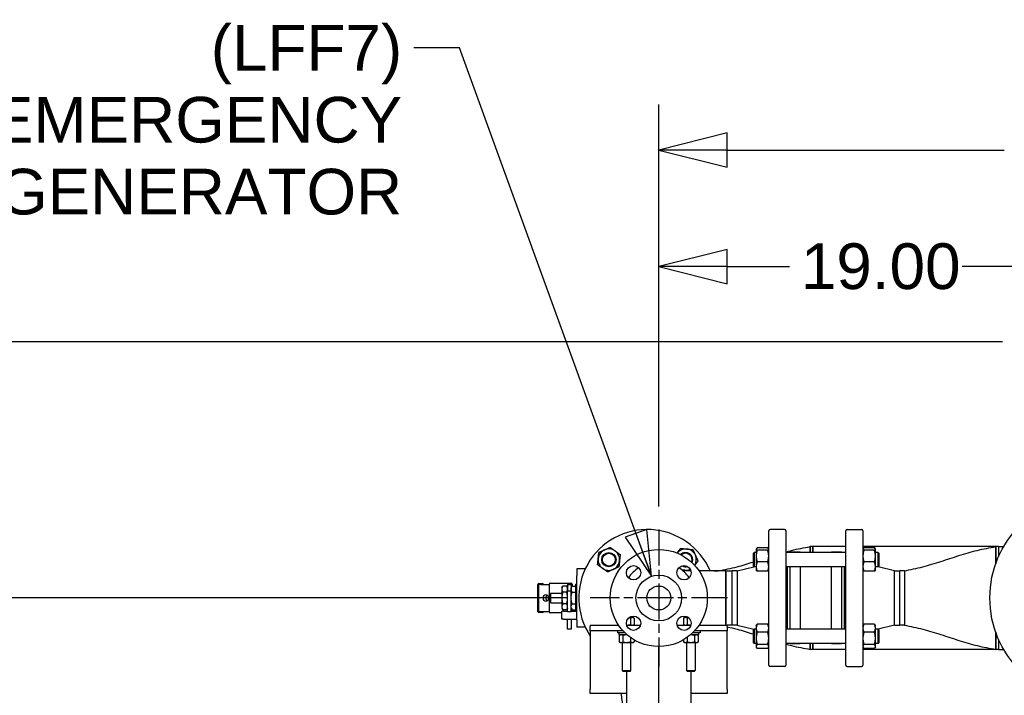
# Model space of a CAD drawing. Header units: inches. Extents: x 4 to 540, y 12 to 340.
# Tile 113 of 122: x 416 to 459, y 147 to 177. Entities that reach past the tile are written whole.
import ezdxf

# ---------------------------------------------------------------- set-up
doc = ezdxf.new("R2010")
doc.units = ezdxf.units.IN
doc.header["$LTSCALE"] = 16
doc.header["$MEASUREMENT"] = 0
doc.linetypes.add('CHAIN', pattern=[0.7087, 0.4724, -0.0591, 0.1181, -0.0591])
doc.layers.get('0').update_dxf_attribs({"lineweight": 25})
doc.layers.get('DEFPOINTS').update_dxf_attribs({"lineweight": 25})
doc.layers.add('Center Mark(ANSI)', color=7, linetype='Continuous', lineweight=25)
doc.layers.add('DIMEN', color=7, linetype='Continuous', lineweight=25)
doc.styles.get("Standard").update_dxf_attribs({"font": 'arial.ttf'})
doc.dimstyles.new('DEFAULT-ANSI', dxfattribs={"dimscale": 16, "dimtxt": 0.125, "dimasz": 0.1875, "dimexe": 0.125, "dimexo": 0.0625, "dimgap": 0.031496, "dimtad": 0, "dimtih": 1, "dimtoh": 1, "dimrnd": 1e-08, "dimzin": 4, "dimdsep": 46, "dimtxsty": 'Standard', "dimblk": 'Filled-1', "dimcen": 0.09, "dimdle": 0.393701, "dimclrd": 256, "dimclre": 256, "dimclrt": 256, "dimadec": 0, "dimazin": 1, "dimtfac": 1.504, "dimtofl": 0, "dimtmove": 0, "dimatfit": 3, "dimldrblk": 'Filled-1', "dimfxl": 1, "dimtolj": 1, "dimtzin": 4, "dimlwd": 25, "dimlwe": 25, "dimarcsym": 0})
doc.dimstyles.new('DEFAULT-ANSI$7', dxfattribs={"dimscale": 16, "dimtxt": 0.125, "dimasz": 0.125, "dimexe": 0.125, "dimexo": 0.0625, "dimgap": 0.031496, "dimtad": 0, "dimtih": 1, "dimtoh": 1, "dimrnd": 1e-08, "dimzin": 4, "dimdsep": 46, "dimtxsty": 'Standard', "dimblk": 'Filled-1', "dimcen": 0.09, "dimdle": 0.393701, "dimclrd": 256, "dimclre": 256, "dimclrt": 256, "dimadec": 0, "dimazin": 1, "dimtfac": 1.504, "dimtofl": 0, "dimtmove": 0, "dimatfit": 3, "dimldrblk": 'Filled-1', "dimfxl": 1, "dimtolj": 1, "dimtzin": 4, "dimlwd": 25, "dimlwe": 25, "dimarcsym": 0})

# ---------------------------------------------------------------- blocks, each defined once
blk = doc.blocks.new('Filled-1')
at = {"color": 0}
for p, q in [((0, 0), (-1, 0.25)), ((-1, 0.25), (-1, -0.25)), ((-1, 0), (0, 0)), ((-1, -0.25), (0, 0))]:
    blk.add_line(p, q, dxfattribs=at)
at = {"color": 0, "flags": 128}
blk.add_lwpolyline([(-1, -0.25), (0, 0), (-1, 0.25), (-1, -0.25)], dxfattribs=at)
at = {"color": 0}
blk.add_solid([(-1, -0.25), (0, 0), (-1, 0.25), (-1, -0.25)], dxfattribs=at)
blk = doc.blocks.new('*D42')
at = {"layer": 'DEFPOINTS', "color": 0, "linetype": 'Continuous'}
for p in [(463.057, 166.149), (444.062, 154.644), (463.057, 153.641)]:
    blk.add_point(p, dxfattribs=at)
at = {"layer": 'DIMEN', "linetype": 'Continuous', "lineweight": 25}
for p, q in [((444.062, 155.644), (444.062, 168.149)), ((463.057, 154.641), (463.057, 168.149)), ((447.062, 166.149), (449.778, 166.149)), ((460.057, 166.149), (457.34, 166.149))]:
    blk.add_line(p, q, dxfattribs=at)
at = {"layer": 'DIMEN', "linetype": 'Continuous', "lineweight": 25, "xscale": 3, "yscale": 3, "zscale": 3, "rotation": 180}
blk.add_blockref('Filled-1', (444.062, 166.149), dxfattribs=at)
at = {"layer": 'DIMEN', "linetype": 'Continuous', "lineweight": 25, "xscale": 3, "yscale": 3, "zscale": 3}
blk.add_blockref('Filled-1', (463.057, 166.149), dxfattribs=at)
at = {"layer": 'DIMEN', "linetype": 'Continuous', "lineweight": 25, "insert": (450.282, 167.17), "char_height": 2, "attachment_point": 1}
blk.add_mtext('\\A1;19.00', dxfattribs=at)
blk = doc.blocks.new('*D43')
at = {"layer": 'DEFPOINTS', "color": 0, "linetype": 'Continuous'}
for p in [(482.052, 171.253), (444.062, 154.644), (482.052, 154.644)]:
    blk.add_point(p, dxfattribs=at)
at = {"layer": 'DIMEN', "linetype": 'Continuous', "lineweight": 25}
for p, q in [((444.062, 155.644), (444.062, 173.253)), ((482.052, 155.644), (482.052, 173.253)), ((447.062, 171.253), (459.177, 171.253)), ((479.052, 171.253), (466.936, 171.253))]:
    blk.add_line(p, q, dxfattribs=at)
at = {"layer": 'DIMEN', "linetype": 'Continuous', "lineweight": 25, "xscale": 3, "yscale": 3, "zscale": 3, "rotation": 180}
blk.add_blockref('Filled-1', (444.062, 171.253), dxfattribs=at)
at = {"layer": 'DIMEN', "linetype": 'Continuous', "lineweight": 25, "xscale": 3, "yscale": 3, "zscale": 3}
blk.add_blockref('Filled-1', (482.052, 171.253), dxfattribs=at)
at = {"layer": 'DIMEN', "linetype": 'Continuous', "lineweight": 25, "insert": (459.681, 172.275), "char_height": 2, "attachment_point": 1}
blk.add_mtext('\\A1;37.99', dxfattribs=at)
blk = doc.blocks.new('*D45')
at = {"layer": 'DEFPOINTS', "color": 0, "linetype": 'Continuous'}
for p in [(402.182, 151.641), (441.058, 151.641), (416.557, 102.719)]:
    blk.add_point(p, dxfattribs=at)
at = {"layer": 'DIMEN', "linetype": 'Continuous', "lineweight": 25}
for p, q in [((440.058, 151.641), (400.182, 151.641)), ((402.182, 148.641), (402.182, 128.705)), ((402.182, 105.719), (402.182, 125.655)), ((415.557, 102.719), (400.182, 102.719))]:
    blk.add_line(p, q, dxfattribs=at)
at = {"layer": 'DIMEN', "linetype": 'Continuous', "lineweight": 25, "xscale": 3, "yscale": 3, "zscale": 3}
for p, rotation in [((402.182, 151.641), 90), ((402.182, 102.719), 270)]:
    blk.add_blockref('Filled-1', p, dxfattribs=dict(at, rotation=rotation))
at = {"layer": 'DIMEN', "linetype": 'Continuous', "lineweight": 25, "insert": (398.778, 128.201), "char_height": 2, "attachment_point": 1}
blk.add_mtext('\\A1;48.92', dxfattribs=at)
blk = doc.blocks.new('*D46')
at = {"layer": 'DEFPOINTS', "color": 0, "linetype": 'Continuous'}
for p in [(396.84, 162.854), (460.102, 162.854), (416.557, 102.719)]:
    blk.add_point(p, dxfattribs=at)
at = {"layer": 'DIMEN', "linetype": 'Continuous', "lineweight": 25}
for p, q in [((459.102, 162.854), (394.84, 162.854)), ((396.84, 159.854), (396.84, 134.311)), ((396.84, 105.719), (396.84, 131.261)), ((415.557, 102.719), (394.84, 102.719))]:
    blk.add_line(p, q, dxfattribs=at)
at = {"layer": 'DIMEN', "linetype": 'Continuous', "lineweight": 25, "xscale": 3, "yscale": 3, "zscale": 3}
for p, rotation in [((396.84, 162.854), 90), ((396.84, 102.719), 270)]:
    blk.add_blockref('Filled-1', p, dxfattribs=dict(at, rotation=rotation))
at = {"layer": 'DIMEN', "linetype": 'Continuous', "lineweight": 25, "insert": (393.464, 133.807), "char_height": 2, "attachment_point": 1}
blk.add_mtext('\\A1;60.14', dxfattribs=at)

msp = doc.modelspace()

# ---------------------------------------------------------------- linework, layer by layer
for p, q in [((448.874, 148.704), (448.874, 154.579)), ((449.562, 154.641), (448.937, 154.641)), ((449.624, 154.579), (449.624, 148.704)), ((452.249, 148.704), (452.249, 154.579)), ((452.312, 154.641), (452.937, 154.641)), ((452.999, 154.579), (452.999, 148.704)), ((450.682, 153.891), (450.682, 153.633)), ((450.682, 153.633), (450.682, 153.891)), ((450.807, 153.891), (450.682, 153.891)), ((450.807, 153.633), (450.807, 153.891)), ((452.249, 153.891), (450.807, 153.891)), ((450.807, 153.891), (450.807, 153.633)), ((458.812, 153.891), (452.999, 153.891)), ((458.812, 153.891), (458.812, 153.134)), ((458.812, 153.134), (458.812, 153.891)), ((458.937, 153.891), (458.812, 153.891)), ((458.937, 153.891), (458.937, 153.451)), ((458.937, 153.891), (459.16, 153.891)), ((458.937, 153.891), (458.937, 153.451)), ((448.202, 153.602), (448.233, 153.633)), ((448.202, 153.039), (448.202, 153.602)), ((448.233, 153.633), (448.233, 153.008)), ((448.327, 153.633), (448.233, 153.633)), ((448.327, 153.789), (448.332, 153.797)), ((448.327, 153.789), (448.327, 153.781)), ((448.327, 153.781), (448.327, 153.477)), ((448.327, 153.477), (448.327, 153.016)), ((448.832, 153.831), (448.369, 153.831)), ((448.832, 153.732), (448.369, 153.732)), ((448.874, 153.789), (448.87, 153.797)), ((452.249, 153.633), (449.624, 153.633)), ((449.812, 153.633), (449.812, 153.641)), ((450.249, 153.641), (449.812, 153.641)), ((450.249, 153.641), (450.249, 153.633)), ((451.624, 153.633), (451.624, 153.641)), ((452.062, 153.641), (451.624, 153.641)), ((452.062, 153.641), (452.062, 153.633)), ((452.999, 153.789), (453.004, 153.797)), ((453.004, 153.797), (453.016, 153.818)), ((453.504, 153.853), (453.041, 153.853)), ((453.504, 153.831), (453.041, 153.831)), ((453.504, 153.732), (453.041, 153.732)), ((453.541, 153.797), (453.529, 153.818)), ((453.546, 153.789), (453.541, 153.797)), ((453.546, 153.781), (453.546, 153.789)), ((453.546, 153.477), (453.546, 153.781)), ((453.671, 153.633), (453.546, 153.633)), ((453.546, 153.016), (453.546, 153.477)), ((453.671, 153.008), (453.671, 153.633)), ((453.702, 153.602), (453.671, 153.633)), ((453.702, 153.602), (453.702, 153.039)), ((448.202, 153.039), (448.233, 153.008)), ((448.832, 153.222), (448.369, 153.222)), ((453.504, 153.222), (453.041, 153.222)), ((453.702, 153.039), (453.671, 153.008)), ((440.479, 152.925), (440.479, 152.611)), ((440.845, 152.925), (440.479, 152.925)), ((440.479, 150.671), (440.479, 152.611)), ((445.468, 152.829), (445.125, 152.829)), ((446.991, 152.829), (445.824, 152.829)), ((446.486, 152.829), (446.682, 152.831)), ((446.682, 152.831), (446.682, 152.829)), ((446.682, 152.831), (446.682, 152.829)), ((446.991, 152.829), (447.258, 152.831)), ((447.258, 152.831), (447.258, 150.451)), ((447.499, 152.831), (447.258, 152.831)), ((447.258, 152.831), (447.258, 150.451)), ((447.499, 152.831), (448.229, 153.012)), ((447.499, 152.831), (447.499, 150.451)), ((448.327, 153.008), (448.233, 153.008)), ((448.327, 153.016), (448.327, 152.852)), ((448.327, 152.852), (448.332, 152.844)), ((448.832, 152.81), (448.369, 152.81)), ((448.874, 152.852), (448.87, 152.844)), ((452.249, 153.008), (449.624, 153.008)), ((449.687, 153.008), (449.687, 150.274)), ((449.812, 150.274), (449.812, 153.008)), ((450.249, 153.008), (450.249, 150.274)), ((451.624, 150.274), (451.624, 153.008)), ((452.062, 153.008), (452.062, 150.274)), ((452.187, 150.274), (452.187, 153.008)), ((452.999, 152.852), (453.004, 152.844)), ((453.504, 152.81), (453.041, 152.81)), ((453.546, 152.852), (453.541, 152.844)), ((453.546, 152.852), (453.546, 153.016)), ((453.671, 153.008), (453.546, 153.008)), ((454.374, 152.831), (453.661, 153.008)), ((454.374, 150.451), (454.374, 152.831)), ((454.374, 152.831), (454.616, 152.831)), ((454.616, 150.451), (454.616, 152.831)), ((454.616, 150.451), (454.616, 152.831)), ((454.812, 152.831), (454.616, 152.831)), ((454.812, 152.831), (454.812, 150.451)), ((454.812, 152.831), (454.812, 150.451)), ((438.76, 151.05), (438.76, 152.232)), ((438.81, 152.282), (438.966, 152.282)), ((438.905, 152.232), (438.81, 152.232)), ((438.81, 151.05), (438.81, 152.232)), ((438.905, 152.232), (439.267, 152.232)), ((439.267, 152.247), (439.267, 151.035)), ((439.312, 152.292), (440.027, 152.292)), ((439.817, 152.091), (439.858, 152.161)), ((440.03, 152.161), (439.858, 152.161)), ((440.027, 152.292), (440.223, 152.292)), ((440.07, 152.091), (440.03, 152.161)), ((440.07, 152.232), (440.07, 151.94)), ((440.07, 152.232), (440.226, 152.232)), ((440.226, 152.232), (440.226, 151.94)), ((440.226, 152.091), (440.266, 152.161)), ((440.266, 152.161), (440.419, 152.161)), ((440.268, 152.247), (440.268, 152.161)), ((440.419, 152.241), (440.419, 151.048)), ((440.419, 152.241), (440.479, 152.241)), ((439.299, 151.822), (439.299, 151.46)), ((439.329, 151.852), (439.817, 151.852)), ((439.329, 151.43), (439.329, 151.852)), ((439.817, 152.091), (439.817, 152.031)), ((439.817, 152.031), (439.817, 151.641)), ((440.03, 151.901), (439.858, 151.901)), ((440.07, 151.055), (440.07, 151.94)), ((440.226, 151.94), (440.07, 151.94)), ((440.226, 151.055), (440.226, 151.94)), ((440.266, 151.901), (440.419, 151.901)), ((439.329, 151.43), (439.817, 151.43)), ((439.817, 151.641), (439.817, 151.251)), ((440.03, 151.381), (439.858, 151.381)), ((440.266, 151.381), (440.419, 151.381)), ((438.81, 151.05), (438.905, 151.05)), ((438.966, 151), (438.81, 151)), ((438.905, 151.05), (439.267, 151.05)), ((439.817, 150.99), (439.312, 150.99)), ((439.817, 151.251), (439.817, 151.191)), ((439.817, 151.191), (439.858, 151.121)), ((439.887, 151.069), (439.817, 151.069)), ((439.817, 150.719), (439.817, 151.069)), ((440.03, 151.121), (439.858, 151.121)), ((439.887, 151.07), (439.887, 151.069)), ((439.887, 151.07), (440.07, 151.07)), ((440.07, 151.191), (440.03, 151.121)), ((440.07, 151.055), (440.226, 151.055)), ((440.226, 151.191), (440.266, 151.121)), ((440.226, 151.07), (440.419, 151.07)), ((440.266, 151.121), (440.419, 151.121)), ((440.268, 151.121), (440.268, 151.07)), ((440.479, 151.048), (440.419, 151.048)), ((439.887, 150.719), (439.817, 150.719)), ((439.887, 150.719), (439.887, 150.718)), ((439.887, 150.718), (440.479, 150.718)), ((440.07, 150.276), (440.07, 150.718)), ((440.226, 150.718), (440.226, 150.276)), ((440.479, 150.671), (440.479, 150.357)), ((441.062, 150.454), (441.062, 150.394)), ((441.062, 150.454), (442.299, 150.454)), ((442.655, 150.454), (443.258, 150.454)), ((442.899, 150.782), (442.763, 150.782)), ((442.818, 150.757), (442.818, 150.479)), ((442.843, 150.782), (442.843, 150.827)), ((442.937, 150.782), (442.899, 150.782)), ((442.937, 150.782), (442.98, 150.757)), ((442.937, 150.454), (442.98, 150.479)), ((442.98, 150.757), (442.98, 150.479)), ((444.865, 150.454), (445.468, 150.454)), ((445.187, 150.782), (445.143, 150.757)), ((445.143, 150.757), (445.143, 150.479)), ((445.187, 150.454), (445.143, 150.479)), ((445.224, 150.782), (445.187, 150.782)), ((445.36, 150.782), (445.224, 150.782)), ((445.28, 150.827), (445.28, 150.782)), ((445.305, 150.757), (445.305, 150.479)), ((445.824, 150.454), (447.062, 150.454)), ((447.062, 150.394), (447.062, 150.454)), ((447.258, 150.451), (447.062, 150.453)), ((447.499, 150.451), (447.258, 150.451)), ((447.499, 150.451), (448.229, 150.27)), ((448.327, 150.43), (448.344, 150.459)), ((448.832, 150.494), (448.369, 150.494)), ((448.874, 150.43), (448.858, 150.459)), ((452.999, 150.43), (453.016, 150.459)), ((453.504, 150.494), (453.041, 150.494)), ((453.546, 150.43), (453.529, 150.459)), ((454.374, 150.451), (453.661, 150.274)), ((454.374, 150.451), (454.616, 150.451)), ((454.812, 150.451), (454.616, 150.451)), ((440.226, 150.276), (440.07, 150.276)), ((440.845, 150.357), (440.479, 150.357)), ((441.062, 150.204), (441.062, 150.394)), ((442.497, 150.204), (441.062, 150.204)), ((441.062, 150.204), (441.062, 149.954)), ((442.249, 150.204), (442.249, 150.119)), ((442.579, 150.119), (442.249, 150.119)), ((442.315, 150.107), (442.315, 150.036)), ((442.682, 150.025), (442.327, 150.025)), ((442.374, 150.025), (442.331, 149.999)), ((445.794, 150.025), (445.441, 150.025)), ((445.874, 150.119), (445.544, 150.119)), ((447.062, 150.204), (445.627, 150.204)), ((445.749, 150.025), (445.793, 149.999)), ((445.806, 150.107), (445.806, 150.036)), ((445.874, 150.204), (445.874, 150.119)), ((447.062, 150.394), (447.062, 150.204)), ((447.062, 149.954), (447.062, 150.204)), ((448.202, 150.243), (448.233, 150.274)), ((448.202, 149.68), (448.202, 150.243)), ((448.233, 150.274), (448.233, 149.649)), ((448.327, 150.274), (448.233, 150.274)), ((448.327, 150.43), (448.327, 150.318)), ((448.327, 150.318), (448.327, 149.877)), ((448.832, 150.143), (448.369, 150.143)), ((452.249, 150.274), (449.624, 150.274)), ((453.504, 150.143), (453.041, 150.143)), ((453.546, 150.318), (453.546, 150.43)), ((453.546, 149.877), (453.546, 150.318)), ((453.671, 150.274), (453.546, 150.274)), ((453.671, 149.649), (453.671, 150.274)), ((453.702, 150.243), (453.671, 150.274)), ((453.702, 150.243), (453.702, 149.68)), ((458.812, 150.148), (458.812, 149.391)), ((458.812, 149.391), (458.812, 150.148)), ((441.062, 149.954), (441.062, 147.644)), ((442.331, 149.999), (442.331, 149.722)), ((442.374, 149.696), (442.331, 149.722)), ((442.374, 149.696), (442.412, 149.696)), ((442.412, 149.696), (442.655, 149.696)), ((442.468, 148.46), (442.468, 149.696)), ((442.493, 149.999), (442.493, 149.722)), ((442.655, 149.696), (442.899, 149.696)), ((442.818, 149.918), (442.818, 149.722)), ((442.843, 148.46), (442.843, 149.696)), ((442.899, 149.696), (442.937, 149.696)), ((442.937, 149.696), (442.98, 149.722)), ((442.98, 149.812), (442.98, 149.722)), ((445.143, 149.812), (445.143, 149.722)), ((445.187, 149.696), (445.143, 149.722)), ((445.187, 149.696), (445.224, 149.696)), ((445.224, 149.696), (445.468, 149.696)), ((445.28, 149.696), (445.28, 148.46)), ((445.305, 149.918), (445.305, 149.722)), ((445.468, 149.696), (445.711, 149.696)), ((445.63, 149.999), (445.63, 149.722)), ((445.655, 149.696), (445.655, 148.46)), ((445.711, 149.696), (445.749, 149.696)), ((445.749, 149.696), (445.793, 149.722)), ((445.793, 149.999), (445.793, 149.722)), ((447.062, 147.644), (447.062, 149.954)), ((448.202, 149.68), (448.233, 149.649)), ((448.327, 149.649), (448.233, 149.649)), ((448.327, 149.877), (448.327, 149.52)), ((448.832, 149.61), (448.369, 149.61)), ((452.249, 149.649), (449.624, 149.649)), ((449.812, 149.641), (449.812, 149.649)), ((450.249, 149.641), (449.812, 149.641)), ((450.249, 149.649), (450.249, 149.641)), ((450.682, 149.649), (450.682, 149.391)), ((450.682, 149.391), (450.682, 149.649)), ((450.807, 149.391), (450.807, 149.649)), ((450.807, 149.649), (450.807, 149.391)), ((451.624, 149.641), (451.624, 149.649)), ((452.062, 149.641), (451.624, 149.641)), ((452.062, 149.649), (452.062, 149.641)), ((453.504, 149.61), (453.041, 149.61)), ((453.546, 149.52), (453.546, 149.877)), ((453.671, 149.649), (453.546, 149.649)), ((453.702, 149.68), (453.671, 149.649)), ((458.937, 149.831), (458.937, 149.391)), ((458.937, 149.831), (458.937, 149.391)), ((444.062, 115.139), (444.062, 149.516)), ((448.327, 149.52), (448.327, 149.493)), ((448.327, 149.493), (448.344, 149.464)), ((448.832, 149.429), (448.369, 149.429)), ((448.874, 149.493), (448.858, 149.464)), ((450.807, 149.391), (450.682, 149.391)), ((452.249, 149.391), (450.807, 149.391)), ((452.999, 149.493), (453.016, 149.464)), ((458.812, 149.391), (452.999, 149.391)), ((453.504, 149.429), (453.041, 149.429)), ((453.546, 149.493), (453.529, 149.464)), ((453.546, 149.493), (453.546, 149.52)), ((458.937, 149.391), (458.812, 149.391)), ((458.937, 149.391), (459.16, 149.391)), ((442.468, 148.46), (442.843, 148.46)), ((442.505, 148.422), (442.468, 148.46)), ((442.805, 148.422), (442.505, 148.422)), ((442.647, 148.422), (442.647, 115.139)), ((442.805, 148.422), (442.843, 148.46)), ((445.28, 148.46), (445.655, 148.46)), ((445.318, 148.422), (445.28, 148.46)), ((445.618, 148.422), (445.318, 148.422)), ((445.476, 115.139), (445.476, 148.422)), ((445.618, 148.422), (445.655, 148.46)), ((449.562, 148.641), (448.937, 148.641)), ((452.312, 148.641), (452.937, 148.641)), ((441.062, 147.454), (441.062, 147.644)), ((442.647, 147.454), (441.062, 147.454)), ((447.062, 147.454), (445.476, 147.454)), ((447.062, 147.644), (447.062, 147.454))]:
    msp.add_line(p, q)
for centre, radius in [((463.057, 151.641), 4.5), ((441.877, 153.32), 0.313), ((441.877, 153.32), 0.281), ((444.062, 151.641), 2.125), ((442.957, 152.746), 0.313), ((445.166, 152.746), 0.313), ((444.062, 151.641), 1), ((444.062, 151.641), 0.525), ((444.062, 151.641), 0.525), ((444.062, 151.641), 0.525), ((442.957, 150.536), 0.313), ((445.166, 150.536), 0.313)]:
    msp.add_circle(centre, radius)
for centre, radius, start, end in [((443.557, 151.641), 3, 23.318, 213.7297), ((448.937, 154.579), 0.0625, 90, 180), ((449.562, 154.579), 0.0625, 0, 90), ((452.312, 154.579), 0.0625, 90, 180), ((452.937, 154.579), 0.0625, 0, 90), ((441.877, 153.32), 0.469, 114.245, 174.245), ((441.877, 153.32), 0.469, 54.245, 114.245), ((441.877, 153.32), 0.469, 354.245, 54.245), ((445.236, 153.32), 0.469, 84.245, 142.1584), ((445.236, 153.32), 0.313, 334.8573, 135.213), ((445.236, 153.32), 0.281, 336.9022, 133.1681), ((445.236, 153.32), 0.469, 24.245, 84.245), ((445.236, 153.32), 0.469, 327.9119, 24.245), ((441.877, 153.32), 0.469, 174.245, 234.245), ((441.877, 153.32), 0.469, 294.245, 354.245), ((445.236, 153.32), 0.313, 240.9114, 285.2888), ((445.236, 153.32), 0.281, 249.4679, 276.7322), ((441.877, 153.32), 0.469, 234.245, 294.245), ((444.062, 151.641), 1.594, 123.6923, 146.3077), ((444.062, 151.641), 1.594, 33.6923, 56.3077), ((445.236, 153.32), 0.469, 247.0403, 264.245), ((445.236, 153.32), 0.469, 264.245, 295.7171), ((438.81, 152.232), 0.05, 90, 180), ((438.966, 152.232), 0.05, 0, 90), ((439.312, 152.247), 0.045, 90, 180), ((440.223, 152.247), 0.045, 0, 90), ((438.81, 151.05), 0.05, 180, 270), ((438.966, 151.05), 0.05, 270, 0), ((439.312, 151.035), 0.045, 180, 270), ((442.327, 150.107), 0.0118, 90, 180), ((442.327, 150.036), 0.0118, 180, 270), ((448.937, 148.704), 0.0625, 180, 270), ((449.562, 148.704), 0.0625, 270, 0), ((452.312, 148.704), 0.0625, 180, 270), ((452.937, 148.704), 0.0625, 270, 0)]:
    msp.add_arc(centre, radius, start, end)
msp.add_ellipse((439.121, 151.641), major_axis=(0, 0.156), ratio=0.718279)
msp.add_ellipse((439.229, 151.641), major_axis=(0, -0.156), ratio=0.718279, start_param=3.646294, end_param=5.778484)
for points, knots in [([(449.624, 153.661), (449.706, 153.684), (449.788, 153.705), (450.138, 153.792), (450.41, 153.842), (450.682, 153.891)], [7.767407, 7.767407, 7.767407, 7.767407, 8.414677, 8.414677, 10.518346, 10.518346, 10.518346, 10.518346]), ([(454.812, 152.831), (455.083, 152.881), (455.354, 152.936), (455.887, 153.077), (456.151, 153.159), (456.678, 153.327), (456.941, 153.415), (457.468, 153.581), (457.733, 153.659), (458.268, 153.792), (458.54, 153.842), (458.812, 153.891)], [0, 0, 0, 0, 2.103669, 2.103669, 4.207339, 4.207339, 6.311008, 6.311008, 8.414677, 8.414677, 10.518346, 10.518346, 10.518346, 10.518346]), ([(446.682, 152.831), (446.953, 152.881), (447.224, 152.936), (447.729, 153.07), (447.966, 153.142), (448.202, 153.217)], [0, 0, 0, 0, 2.103669, 2.103669, 3.988442, 3.988442, 3.988442, 3.988442]), ([(446.991, 152.829), (446.992, 152.829), (446.992, 152.818), (446.992, 152.759), (446.993, 152.684), (446.994, 152.467), (446.994, 152.322), (446.995, 152.002), (446.995, 151.828), (446.995, 151.475), (446.995, 151.295), (446.994, 150.989), (446.994, 150.859), (446.993, 150.641), (446.992, 150.557), (446.992, 150.472), (446.992, 150.454), (446.991, 150.454), (446.991, 150.454), (446.991, 150.454), (446.991, 150.454)], [-17.412411, -17.412411, -17.412411, -17.412411, -16.781893, -16.781893, -15.58237, -15.58237, -14.308725, -14.308725, -13.088886, -13.088886, -11.834384, -11.834384, -10.717603, -10.717603, -9.538954, -9.538954, -8.707225, -8.707225, -8.707225, -8.704808, -8.704808, -8.704808, -8.704808]), ([(446.991, 150.454), (446.991, 150.454), (446.991, 150.454), (446.991, 150.454), (446.992, 150.454), (446.992, 150.472), (446.992, 150.557), (446.993, 150.641), (446.994, 150.859), (446.994, 150.989), (446.995, 151.295), (446.995, 151.475), (446.995, 151.828), (446.995, 152.002), (446.994, 152.322), (446.994, 152.467), (446.993, 152.684), (446.992, 152.759), (446.992, 152.818), (446.992, 152.829), (446.991, 152.829)], [8.704808, 8.704808, 8.704808, 8.704808, 8.707225, 8.707225, 8.707225, 9.538954, 9.538954, 10.717603, 10.717603, 11.834384, 11.834384, 13.088886, 13.088886, 14.308725, 14.308725, 15.58237, 15.58237, 16.781893, 16.781893, 17.41445, 17.41445, 17.41445, 17.41445]), ([(454.812, 150.451), (455.083, 150.401), (455.354, 150.346), (455.887, 150.205), (456.151, 150.123), (456.678, 149.955), (456.941, 149.867), (457.468, 149.701), (457.733, 149.623), (458.268, 149.49), (458.54, 149.44), (458.812, 149.391)], [0, 0, 0, 0, 2.103669, 2.103669, 4.207339, 4.207339, 6.311008, 6.311008, 8.414677, 8.414677, 10.518346, 10.518346, 10.518346, 10.518346]), ([(445.806, 150.107), (445.806, 150.108), (445.806, 150.11), (445.805, 150.113), (445.804, 150.114), (445.802, 150.116), (445.8, 150.117), (445.797, 150.118), (445.796, 150.119), (445.794, 150.119)], [0.17731235, 0.17731235, 0.17731235, 0.17731235, 0.1883427, 0.1883427, 0.19940358, 0.19940358, 0.21050289, 0.21050289, 0.22163648, 0.22163648, 0.22163648, 0.22163648]), ([(445.794, 150.025), (445.796, 150.025), (445.797, 150.025), (445.8, 150.026), (445.802, 150.027), (445.804, 150.029), (445.805, 150.03), (445.806, 150.033), (445.806, 150.035), (445.806, 150.036)], [0.13298822, 0.13298822, 0.13298822, 0.13298822, 0.14412181, 0.14412181, 0.15522112, 0.15522112, 0.166282, 0.166282, 0.17731235, 0.17731235, 0.17731235, 0.17731235]), ([(447.062, 150.378), (447.205, 150.348), (447.348, 150.313), (447.729, 150.212), (447.966, 150.14), (448.202, 150.065)], [0.982947, 0.982947, 0.982947, 0.982947, 2.103669, 2.103669, 3.988442, 3.988442, 3.988442, 3.988442]), ([(449.624, 149.621), (449.706, 149.598), (449.788, 149.577), (450.138, 149.49), (450.41, 149.44), (450.682, 149.391)], [7.767407, 7.767407, 7.767407, 7.767407, 8.414677, 8.414677, 10.518346, 10.518346, 10.518346, 10.518346]), ([(442.607, 145.516), (442.606, 145.717), (442.602, 145.918), (442.57, 146.318), (442.546, 146.517), (442.493, 146.916), (442.465, 147.115), (442.434, 147.361), (442.428, 147.407), (442.423, 147.454)], [0, 0, 0, 0, 1.529983, 1.529983, 3.059965, 3.059965, 4.589948, 4.589948, 4.944641, 4.944641, 4.944641, 4.944641])]:
    msp.add_open_spline(points, degree=3, knots=knots)
for points, weights in [([(441.411, 153.367), (441.423, 153.492), (441.438, 153.637)], [1, 1.0930923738, 1.10906450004]), ([(441.438, 153.637), (441.57, 153.696), (441.685, 153.748)], [1.10906450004, 1.0930923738, 1]), ([(441.685, 153.748), (441.799, 153.799), (441.932, 153.859)], [1, 1.0930923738, 1.10906450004]), ([(441.932, 153.859), (442.049, 153.774), (442.151, 153.701)], [1.10906450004, 1.0930923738, 1]), ([(442.151, 153.701), (442.253, 153.627), (442.371, 153.543)], [1, 1.0930923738, 1.10906450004]), ([(442.371, 153.543), (442.356, 153.398), (442.344, 153.273)], [1.10906450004, 1.0930923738, 1]), ([(444.866, 153.608), (444.934, 153.704), (445.014, 153.814)], [1.01128641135, 1.09408620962, 1.10906450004]), ([(445.014, 153.814), (445.158, 153.799), (445.283, 153.787)], [1.10906450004, 1.0930923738, 1]), ([(445.283, 153.787), (445.408, 153.774), (445.552, 153.76)], [1, 1.0930923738, 1.10906450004]), ([(445.552, 153.76), (445.612, 153.627), (445.663, 153.513)], [1.10906450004, 1.0930923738, 1]), ([(445.663, 153.513), (445.715, 153.398), (445.775, 153.266)], [1, 1.0930923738, 1.10906450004]), ([(448.369, 153.831), (448.327, 153.804), (448.327, 153.781)], [1.10906450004, 1.0930923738, 1]), ([(448.327, 153.781), (448.327, 153.759), (448.369, 153.732)], [1, 1.0930923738, 1.10906450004]), ([(448.369, 153.732), (448.327, 153.596), (448.327, 153.477)], [1.10906450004, 1.0930923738, 1]), ([(448.327, 153.477), (448.327, 153.359), (448.369, 153.222)], [1, 1.0930923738, 1.10906450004]), ([(448.874, 153.781), (448.874, 153.804), (448.832, 153.831)], [1, 1.0930923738, 1.10906450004]), ([(448.832, 153.732), (448.874, 153.759), (448.874, 153.781)], [1.10906450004, 1.0930923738, 1]), ([(448.874, 153.477), (448.874, 153.596), (448.832, 153.732)], [1, 1.0930923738, 1.10906450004]), ([(448.832, 153.222), (448.874, 153.359), (448.874, 153.477)], [1.10906450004, 1.0930923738, 1]), ([(453.041, 153.831), (452.999, 153.804), (452.999, 153.781)], [1.10906450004, 1.0930923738, 1]), ([(452.999, 153.781), (452.999, 153.759), (453.041, 153.732)], [1, 1.0930923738, 1.10906450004]), ([(453.041, 153.732), (452.999, 153.596), (452.999, 153.477)], [1.10906450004, 1.0930923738, 1]), ([(452.999, 153.477), (452.999, 153.359), (453.041, 153.222)], [1, 1.0930923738, 1.10906450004]), ([(453.016, 153.818), (453.025, 153.834), (453.041, 153.853)], [1.08594679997, 1.10302287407, 1.10906450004]), ([(453.041, 153.853), (453.034, 153.837), (453.028, 153.822)], [1.10906450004, 1.10636803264, 1.10147353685]), ([(453.517, 153.822), (453.511, 153.837), (453.504, 153.853)], [1.10147353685, 1.10636803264, 1.10906450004]), ([(453.504, 153.853), (453.52, 153.834), (453.529, 153.818)], [1.10906450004, 1.10302287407, 1.08594679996]), ([(453.546, 153.781), (453.546, 153.804), (453.504, 153.831)], [1, 1.0930923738, 1.10906450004]), ([(453.504, 153.732), (453.546, 153.759), (453.546, 153.781)], [1.10906450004, 1.0930923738, 1]), ([(453.546, 153.477), (453.546, 153.596), (453.504, 153.732)], [1, 1.0930923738, 1.10906450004]), ([(453.504, 153.222), (453.546, 153.359), (453.546, 153.477)], [1.10906450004, 1.0930923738, 1]), ([(441.384, 153.098), (441.398, 153.242), (441.411, 153.367)], [1.10906450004, 1.0930923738, 1]), ([(441.603, 152.94), (441.501, 153.013), (441.384, 153.098)], [1, 1.0930923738, 1.10906450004]), ([(442.344, 153.273), (442.331, 153.148), (442.316, 153.004)], [1, 1.0930923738, 1.10906450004]), ([(445.775, 153.266), (445.699, 153.161), (445.634, 153.071)], [1.10906450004, 1.09484027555, 1.01945145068]), ([(448.369, 153.222), (448.327, 153.112), (448.327, 153.016)], [1.10906450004, 1.0930923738, 1]), ([(448.874, 153.016), (448.874, 153.112), (448.832, 153.222)], [1, 1.0930923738, 1.10906450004]), ([(453.041, 153.222), (452.999, 153.112), (452.999, 153.016)], [1.10906450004, 1.0930923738, 1]), ([(453.546, 153.016), (453.546, 153.112), (453.504, 153.222)], [1, 1.0930923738, 1.10906450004]), ([(441.823, 152.782), (441.705, 152.867), (441.603, 152.94)], [1.10906450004, 1.0930923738, 1]), ([(442.07, 152.893), (441.955, 152.841), (441.823, 152.782)], [1, 1.0930923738, 1.10906450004]), ([(442.316, 153.004), (442.184, 152.945), (442.07, 152.893)], [1.10906450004, 1.0930923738, 1]), ([(445.189, 152.854), (445.137, 152.859), (445.083, 152.865)], [1, 1.0370903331, 1.06193840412]), ([(445.442, 152.829), (445.307, 152.842), (445.189, 152.854)], [1.10696000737, 1.08771056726, 1]), ([(445.465, 152.837), (445.462, 152.833), (445.459, 152.829)], [1.10754137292, 1.10823774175, 1.10883373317]), ([(448.327, 153.016), (448.327, 152.921), (448.369, 152.81)], [1, 1.0930923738, 1.10906450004]), ([(448.369, 152.81), (448.341, 152.828), (448.332, 152.844)], [1.10906450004, 1.09823644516, 1.05196429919]), ([(448.832, 152.81), (448.874, 152.921), (448.874, 153.016)], [1.10906450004, 1.0930923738, 1]), ([(448.87, 152.844), (448.861, 152.828), (448.832, 152.81)], [1.05196429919, 1.09823644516, 1.10906450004]), ([(452.999, 153.016), (452.999, 152.921), (453.041, 152.81)], [1, 1.0930923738, 1.10906450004]), ([(453.041, 152.81), (453.013, 152.828), (453.004, 152.844)], [1.10906450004, 1.09823644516, 1.05196429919]), ([(453.504, 152.81), (453.546, 152.921), (453.546, 153.016)], [1.10906450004, 1.0930923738, 1]), ([(453.541, 152.844), (453.532, 152.828), (453.504, 152.81)], [1.05196429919, 1.09823644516, 1.10906450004]), ([(439.858, 152.161), (439.817, 152.091), (439.817, 152.031)], [1.44984685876, 1.56199290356, 1.56199290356]), ([(440.07, 152.031), (440.07, 152.091), (440.03, 152.161)], [1.56199290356, 1.56199290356, 1.44984685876]), ([(440.226, 152.031), (440.226, 152.091), (440.266, 152.161)], [1.56199290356, 1.56199290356, 1.44984685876]), ([(439.817, 152.031), (439.817, 151.97), (439.858, 151.901)], [1.56199290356, 1.56199290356, 1.44984685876]), ([(439.858, 151.901), (439.817, 151.762), (439.817, 151.641)], [1.44984685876, 1.56199290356, 1.56199290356]), ([(440.03, 151.901), (440.07, 151.97), (440.07, 152.031)], [1.44984685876, 1.56199290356, 1.56199290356]), ([(440.07, 151.641), (440.07, 151.762), (440.03, 151.901)], [1.56199290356, 1.56199290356, 1.44984685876]), ([(440.266, 151.901), (440.226, 151.97), (440.226, 152.031)], [1.44984685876, 1.56199290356, 1.56199290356]), ([(440.226, 151.641), (440.226, 151.762), (440.266, 151.901)], [1.56199290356, 1.56199290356, 1.44984685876]), ([(439.817, 151.641), (439.817, 151.52), (439.858, 151.381)], [1.56199290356, 1.56199290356, 1.44984685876]), ([(439.858, 151.381), (439.817, 151.312), (439.817, 151.251)], [1.44984685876, 1.56199290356, 1.56199290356]), ([(440.03, 151.381), (440.07, 151.52), (440.07, 151.641)], [1.44984685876, 1.56199290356, 1.56199290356]), ([(440.07, 151.251), (440.07, 151.312), (440.03, 151.381)], [1.56199290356, 1.56199290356, 1.44984685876]), ([(440.266, 151.381), (440.226, 151.52), (440.226, 151.641)], [1.44984685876, 1.56199290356, 1.56199290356]), ([(440.226, 151.251), (440.226, 151.312), (440.266, 151.381)], [1.56199290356, 1.56199290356, 1.44984685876]), ([(439.817, 151.251), (439.817, 151.191), (439.858, 151.121)], [1.56199290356, 1.56199290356, 1.44984685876]), ([(440.03, 151.121), (440.07, 151.191), (440.07, 151.251)], [1.44984685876, 1.56199290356, 1.56199290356]), ([(440.266, 151.121), (440.226, 151.191), (440.226, 151.251)], [1.44984685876, 1.56199290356, 1.56199290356]), ([(442.655, 150.454), (442.731, 150.454), (442.818, 150.479)], [1.00002511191, 1.09309452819, 1.10906450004]), ([(442.818, 150.757), (442.783, 150.766), (442.752, 150.772)], [1.10906450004, 1.10271858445, 1.0841987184]), ([(442.899, 150.782), (442.861, 150.782), (442.818, 150.757)], [1, 1.0930923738, 1.10906450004]), ([(442.818, 150.479), (442.861, 150.454), (442.899, 150.454)], [1.10906450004, 1.0930923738, 1]), ([(442.98, 150.757), (442.937, 150.782), (442.899, 150.782)], [1.10906450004, 1.0930923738, 1]), ([(442.899, 150.454), (442.937, 150.454), (442.98, 150.479)], [1, 1.0930923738, 1.10906450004]), ([(445.224, 150.782), (445.187, 150.782), (445.143, 150.757)], [1, 1.0930923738, 1.10906450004]), ([(445.143, 150.479), (445.187, 150.454), (445.224, 150.454)], [1.10906450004, 1.0930923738, 1]), ([(445.305, 150.757), (445.262, 150.782), (445.224, 150.782)], [1.10906450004, 1.0930923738, 1]), ([(445.224, 150.454), (445.262, 150.454), (445.305, 150.479)], [1, 1.0930923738, 1.10906450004]), ([(445.371, 150.772), (445.34, 150.766), (445.305, 150.757)], [1.0841987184, 1.10271858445, 1.10906450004]), ([(445.305, 150.479), (445.392, 150.454), (445.468, 150.454)], [1.10906450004, 1.09309452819, 1.00002511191]), ([(448.369, 150.494), (448.327, 150.4), (448.327, 150.318)], [1.10906450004, 1.0930923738, 1]), ([(448.344, 150.459), (448.353, 150.476), (448.369, 150.494)], [1.08594679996, 1.10302287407, 1.10906450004]), ([(448.832, 150.494), (448.848, 150.476), (448.858, 150.459)], [1.10906450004, 1.10302287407, 1.08594679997]), ([(448.874, 150.318), (448.874, 150.4), (448.832, 150.494)], [1, 1.0930923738, 1.10906450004]), ([(453.041, 150.494), (452.999, 150.4), (452.999, 150.318)], [1.10906450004, 1.0930923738, 1]), ([(453.016, 150.459), (453.025, 150.476), (453.041, 150.494)], [1.08594679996, 1.10302287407, 1.10906450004]), ([(453.504, 150.494), (453.52, 150.476), (453.529, 150.459)], [1.10906450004, 1.10302287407, 1.08594679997]), ([(453.546, 150.318), (453.546, 150.4), (453.504, 150.494)], [1, 1.0930923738, 1.10906450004]), ([(442.412, 150.025), (442.374, 150.025), (442.331, 149.999)], [1, 1.0930923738, 1.10906450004]), ([(442.493, 149.999), (442.449, 150.025), (442.412, 150.025)], [1.10906450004, 1.0930923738, 1]), ([(442.655, 150.025), (442.58, 150.025), (442.493, 149.999)], [1, 1.0930923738, 1.10906450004]), ([(442.683, 150.024), (442.669, 150.025), (442.655, 150.025)], [1.02963416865, 1.01594888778, 1]), ([(445.468, 150.025), (445.454, 150.025), (445.44, 150.024)], [1, 1.01594888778, 1.02963416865]), ([(445.63, 149.999), (445.543, 150.025), (445.468, 150.025)], [1.10906450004, 1.0930923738, 1]), ([(445.711, 150.025), (445.674, 150.025), (445.63, 149.999)], [1, 1.0930923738, 1.10906450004]), ([(445.793, 149.999), (445.749, 150.025), (445.711, 150.025)], [1.10906450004, 1.0930923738, 1]), ([(448.327, 150.318), (448.327, 150.237), (448.369, 150.143)], [1, 1.0930923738, 1.10906450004]), ([(448.369, 150.143), (448.327, 150), (448.327, 149.877)], [1.10906450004, 1.0930923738, 1]), ([(448.832, 150.143), (448.874, 150.237), (448.874, 150.318)], [1.10906450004, 1.0930923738, 1]), ([(448.874, 149.877), (448.874, 150), (448.832, 150.143)], [1, 1.0930923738, 1.10906450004]), ([(452.999, 150.318), (452.999, 150.237), (453.041, 150.143)], [1, 1.0930923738, 1.10906450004]), ([(453.041, 150.143), (452.999, 150), (452.999, 149.877)], [1.10906450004, 1.0930923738, 1]), ([(453.504, 150.143), (453.546, 150.237), (453.546, 150.318)], [1.10906450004, 1.0930923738, 1]), ([(453.546, 149.877), (453.546, 150), (453.504, 150.143)], [1, 1.0930923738, 1.10906450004]), ([(442.331, 149.722), (442.374, 149.696), (442.412, 149.696)], [1.10906450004, 1.0930923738, 1]), ([(442.412, 149.696), (442.449, 149.696), (442.493, 149.722)], [1, 1.0930923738, 1.10906450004]), ([(442.493, 149.722), (442.58, 149.696), (442.655, 149.696)], [1.10906450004, 1.0930923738, 1]), ([(442.655, 149.696), (442.731, 149.696), (442.818, 149.722)], [1, 1.0930923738, 1.10906450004]), ([(442.818, 149.722), (442.861, 149.696), (442.899, 149.696)], [1.10906450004, 1.0930923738, 1]), ([(442.899, 149.696), (442.937, 149.696), (442.98, 149.722)], [1, 1.0930923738, 1.10906450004]), ([(445.143, 149.722), (445.187, 149.696), (445.224, 149.696)], [1.10906450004, 1.0930923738, 1]), ([(445.224, 149.696), (445.262, 149.696), (445.305, 149.722)], [1, 1.0930923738, 1.10906450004]), ([(445.305, 149.722), (445.393, 149.696), (445.468, 149.696)], [1.10906450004, 1.0930923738, 1]), ([(445.468, 149.696), (445.543, 149.696), (445.63, 149.722)], [1, 1.0930923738, 1.10906450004]), ([(445.63, 149.722), (445.674, 149.696), (445.711, 149.696)], [1.10906450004, 1.0930923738, 1]), ([(445.711, 149.696), (445.749, 149.696), (445.793, 149.722)], [1, 1.0930923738, 1.10906450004]), ([(448.327, 149.877), (448.327, 149.753), (448.369, 149.61)], [1, 1.0930923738, 1.10906450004]), ([(448.369, 149.61), (448.327, 149.562), (448.327, 149.52)], [1.10906450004, 1.0930923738, 1]), ([(448.832, 149.61), (448.874, 149.753), (448.874, 149.877)], [1.10906450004, 1.0930923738, 1]), ([(448.874, 149.52), (448.874, 149.562), (448.832, 149.61)], [1, 1.0930923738, 1.10906450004]), ([(452.999, 149.877), (452.999, 149.753), (453.041, 149.61)], [1, 1.0930923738, 1.10906450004]), ([(453.041, 149.61), (452.999, 149.562), (452.999, 149.52)], [1.10906450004, 1.0930923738, 1]), ([(453.504, 149.61), (453.546, 149.753), (453.546, 149.877)], [1.10906450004, 1.0930923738, 1]), ([(453.546, 149.52), (453.546, 149.562), (453.504, 149.61)], [1, 1.0930923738, 1.10906450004]), ([(448.327, 149.52), (448.327, 149.478), (448.369, 149.429)], [1, 1.0930923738, 1.10906450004]), ([(448.832, 149.429), (448.874, 149.478), (448.874, 149.52)], [1.10906450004, 1.0930923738, 1]), ([(452.999, 149.52), (452.999, 149.478), (453.041, 149.429)], [1, 1.0930923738, 1.10906450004]), ([(453.504, 149.429), (453.546, 149.478), (453.546, 149.52)], [1.10906450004, 1.0930923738, 1])]:
    msp.add_rational_spline(points, weights, degree=2)
for points in [[(439.299, 151.822), (439.309, 151.832), (439.319, 151.842), (439.329, 151.852)], [(439.329, 151.43), (439.319, 151.44), (439.309, 151.45), (439.299, 151.46)]]:
    msp.add_open_spline(points, degree=3)
at = {"layer": 'Center Mark(ANSI)', "linetype": 'CHAIN', "ltscale": 0.208441}
for p, q in [((444.062, 154.644), (444.062, 148.638)), ((447.065, 151.641), (441.058, 151.641))]:
    msp.add_line(p, q, dxfattribs=at)

# ---------------------------------------------------------------- texts
at = {"layer": 'DIMEN', "insert": (432.829, 176.731), "char_height": 2, "width": 22.67073, "attachment_point": 3, "line_spacing_factor": 0.944221}
msp.add_mtext('{(LFF7)\\PTO EMERGENCY\\PGENERATOR}', dxfattribs=at)

# ---------------------------------------------------------------- dimensions: what is measured, and where the dimension line sits
at = {"layer": 'DIMEN', "linetype": 'Continuous', "lineweight": 25}
for base, p1, p2, angle, override, picture, middle in [((482.052, 171.253), (444.062, 154.644), (482.052, 154.644), 180, {"dimtih": 0, "dimtoh": 0, "dimdec": 2, "dimtp": 0, "dimtm": 0, "dimtdec": 2, "dimatfit": 1}, '*D43', (463.057, 171.253)), ((463.056617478, 166.148882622), (444.061617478, 154.644187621), (463.056617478, 153.641038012), 180, {"dimtih": 0, "dimtoh": 0, "dimdec": 2, "dimtp": 0, "dimtm": 0, "dimtdec": 2, "dimatfit": 1}, '*D42', (453.559117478, 166.148882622)), ((396.840203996, 162.853538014), (416.556617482, 102.718538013), (460.101617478, 162.853538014), 90, {"dimdec": 2, "dimtp": 0, "dimtm": 0, "dimtdec": 2, "dimatfit": 1}, '*D46', (396.840203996, 132.786038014)), ((402.182, 151.641), (416.557, 102.719), (441.058, 151.641), 90, {"dimdec": 2, "dimtp": 0, "dimtm": 0, "dimtdec": 2, "dimatfit": 1}, '*D45', (402.182, 127.18))]:
    dim = msp.add_linear_dim(base=base, p1=p1, p2=p2, angle=angle, dimstyle='DEFAULT-ANSI', override=override, dxfattribs=at)
    dim.commit()
    dim.dimension.update_dxf_attribs({"geometry": picture, "text_midpoint": middle, "dimtype": 160})

# ---------------------------------------------------------------- leaders
at = {"layer": 'DIMEN', "linetype": 'Continuous', "lineweight": 25, "annotation_type": 0, "has_hookline": 1, "hookline_direction": 1, "text_width": 22.577}
msp.add_leader([(443.746, 152.59), (435.333, 175.731), (433.333, 175.731)], dimstyle='DEFAULT-ANSI$7', override={"dimtad": 0}, dxfattribs=at)

doc.saveas('drawing.dxf')
